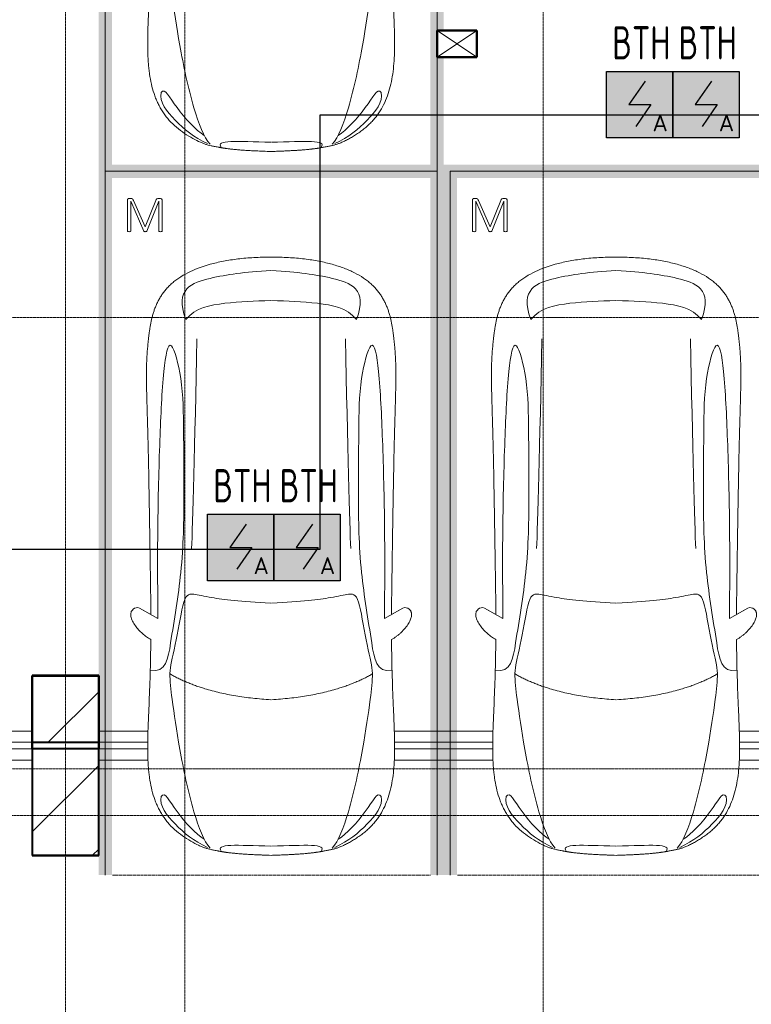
# Model space of a CAD drawing. Header units: millimetres. Extents: x -135639 to 224623, y -383017 to -59102.
# Tile 21 of 256: x 16249 to 21763, y -303589 to -296175. Entities that reach past the tile are written whole.
import ezdxf
from ezdxf.enums import TextEntityAlignment as Align

# ---------------------------------------------------------------- set-up
doc = ezdxf.new("R2010")
doc.units = ezdxf.units.MM
for name, pattern in [('CONTINOUS', [0]), ('Линия сетки', [25, 20, -2.5, 0, -2.5]), ('Невидимые', [5, 3, -2]), ('Штрих_3_3_', [6, 3, -3])]:
    doc.linetypes.add(name, pattern=pattern)
for name, color, linetype, lineweight in [('A-000-M_MASS', 7, 'Continuous', 18), ('A-200-M_WALL_INT', 7, 'Continuous', 18), ('A-314-M_WINDOW', 7, 'Continuous', 18), ('C-953-M_PARKING', 7, 'Continuous', 18), ('C-953-MH_PARKING', 7, 'Невидимые', 18), ('S-280-M_COLUMN', 7, 'Continuous', 18), ('Z-030-M_GRID', 7, 'Continuous', 9), ('Z-060-M_DETAIL', 7, 'Continuous', 18), ('ПС', 7, 'Continuous', 40), ('СС-011-ПОЖ-СИГНАЛИЗАЦИЯ', 1, 'Continuous', 30)]:
    doc.layers.add(name, color=color, linetype=linetype, lineweight=lineweight)
doc.styles.add('1111', font='isocpeur.ttf')

# ---------------------------------------------------------------- blocks, each defined once
blk = doc.blocks.new('A_PAR_Parking - M-2663509-B2_-11_400_')
at = {"layer": 'C-953-M_PARKING', "true_color": 0xf7f9fb}
blk.add_hatch(color=7, dxfattribs=at).paths.add_polyline_path([(-1300, 2650), (-1300, -2700), (1300, -2700), (1300, 2650), (1200, 2650), (1200, -2600), (-1200, -2600), (-1200, 2650)])
at = {"layer": 'A-000-M_MASS', "color": 253, "true_color": 0xaaaaaa}
for p, q in [((-853.2, 716.7), (-993.1, 639.1)), ((-906.1, 687.4), (-993.1, 639.1)), ((853.2, 716.7), (993.1, 639.1)), ((993.1, 639.1), (906.1, 687.4))]:
    blk.add_line(p, q, dxfattribs=at)
for centre, start, end in [((-1010.2, 677.7), 223.41837, 293.93047), ((1010.2, 677.7), 246.06953, 316.58163)]:
    blk.add_arc(centre, 42.2, start, end, dxfattribs=at)
for points, knots in [([(-907.6, 876.4), (-907.6, 976), (-911.2, 1161), (-920, 1362), (-926.1, 1508.1), (-930.5, 1645.4), (-930.2, 1768.6), (-921.6, 1880.2), (-910.5, 1957.2), (-893.9, 2030.5), (-870.8, 2100), (-840.5, 2165.3), (-808.7, 2215.9), (-778.9, 2254), (-754.4, 2281.2), (-727.4, 2307.2), (-698.1, 2331.9), (-667.3, 2354.9), (-635.8, 2376.1), (-604.5, 2395.2), (-574, 2412.1), (-545.3, 2426.4), (-519.1, 2437.8), (-499.9, 2445), (-485.2, 2449.7), (-474.3, 2452.8), (-463.2, 2455.6), (-451.9, 2458.1), (-440.1, 2460.6), (-427.5, 2463), (-414, 2465.5), (-401.8, 2467.8), (-391.4, 2469.7), (-383.1, 2471.3), (-375.8, 2472.6), (-369.6, 2473.7), (-363, 2474.8), (-356.1, 2475.9), (-348.8, 2477.1), (-342.9, 2477.9), (-336.8, 2478.8), (-330.4, 2479.7), (-323.7, 2480.6), (-316.6, 2481.5), (-309.1, 2482.4), (-301.4, 2483.3), (-293.2, 2484.2), (-284.6, 2485.1), (-275.5, 2486), (-262.9, 2487.1), (-249.4, 2488.3), (-234.8, 2489.5), (-223.4, 2490.4), (-211.5, 2491.2), (-198.9, 2492.1), (-185.8, 2492.9), (-167.6, 2494), (-148.2, 2495.1), (-127.4, 2496.1), (-105.9, 2497.2), (-77.2, 2498.4), (-39.8, 2499.8), (-13, 2500.7), (0.9, 2501.1)], [-1, -1, -1, -1, -0.913265, -0.826531, -0.783163, -0.739796, -0.653061, -0.612245, -0.571429, -0.530612, -0.489796, -0.44898, -0.408163, -0.387755, -0.367347, -0.346939, -0.326531, -0.306122, -0.285714, -0.265306, -0.244898, -0.22449, -0.204082, -0.183673, -0.173469, -0.163265, -0.153061, -0.142857, -0.132653, -0.122449, -0.112245, -0.102041, -0.096939, -0.091837, -0.086735, -0.084184, -0.081633, -0.076531, -0.07398, -0.071429, -0.068878, -0.066327, -0.063776, -0.061224, -0.058673, -0.056122, -0.053571, -0.05102, -0.048469, -0.045918, -0.040816, -0.038265, -0.035714, -0.033163, -0.030612, -0.028061, -0.02551, -0.020408, -0.017857, -0.015306, -0.010204, -0.005102, 0, 0, 0, 0]), ([(0.9, 2501.1), (21.7, 2500.5), (51.4, 2499.4), (87.7, 2498), (113.2, 2496.8), (137.2, 2495.6), (159.8, 2494.4), (180.9, 2493.2), (200.8, 2491.9), (219.4, 2490.6), (236.6, 2489.3), (252.9, 2488), (267.9, 2486.6), (281.9, 2485.3), (295, 2483.9), (307, 2482.6), (319.6, 2481.1), (329.9, 2479.7), (338.4, 2478.5), (344.6, 2477.7), (350.4, 2476.8), (355.9, 2475.9), (361.2, 2475.1), (366.3, 2474.2), (371.2, 2473.4), (377.4, 2472.3), (384.7, 2471), (393, 2469.4), (403.4, 2467.5), (415.6, 2465.2), (433.6, 2461.8), (453.8, 2457.8), (475.9, 2452.6), (497.6, 2446), (520.6, 2437.4), (555.5, 2422.1), (605.5, 2395.9), (669.1, 2355.3), (729.9, 2307.4), (772.8, 2262.9), (802.5, 2224.9), (822.6, 2195.1), (840.7, 2164.2), (856.7, 2132.1), (870.9, 2098.9), (887.5, 2053.3), (903.9, 1993.8), (915.3, 1931.2), (921.9, 1879.2), (925.6, 1839.1), (928.2, 1798), (929.8, 1755.7), (930.5, 1719.5), (930.6, 1689.9), (930.5, 1667.4), (930.3, 1644.6), (929.9, 1621.4), (929.4, 1597.9), (928.5, 1566.1), (927.2, 1525.5), (924.6, 1458.6), (919.2, 1336.4), (911, 1144.9), (907.6, 970.1), (907.6, 876.4)], [-1, -1, -1, -1, -0.992347, -0.98852, -0.984694, -0.980867, -0.977041, -0.973214, -0.969388, -0.965561, -0.961735, -0.957908, -0.954082, -0.950255, -0.946429, -0.942602, -0.938776, -0.933673, -0.931122, -0.928571, -0.92602, -0.923469, -0.920918, -0.918367, -0.915816, -0.913265, -0.908163, -0.903061, -0.897959, -0.887755, -0.877551, -0.857143, -0.836735, -0.816327, -0.795918, -0.77551, -0.734694, -0.693878, -0.653061, -0.612245, -0.591837, -0.571429, -0.55102, -0.530612, -0.510204, -0.489796, -0.44898, -0.408163, -0.387755, -0.367347, -0.346939, -0.326531, -0.306122, -0.295918, -0.285714, -0.27551, -0.265306, -0.255102, -0.244898, -0.22449, -0.204082, -0.163265, -0.081633, 0, 0, 0, 0]), ([(-479.6, 2441.4), (-586, 2391.8), (-718.7, 2282.7), (-847.3, 2127.6), (-828.4, 2057)], [0, 0, 0, 0, 0.53668, 1.024735, 1.024735, 1.024735, 1.024735]), ([(-828.4, 2057), (-802.6, 2015.7), (-728.3, 2173.2), (-566.1, 2339.3), (-504.9, 2380.6)], [0, 0, 0, 0, 0.497572, 1.022643, 1.022643, 1.022643, 1.022643]), ([(-459.4, 2446), (-507.5, 2397.9), (-600.9, 2146.6), (-695.8, 1683.9), (-743.6, 1354.1), (-774.1, 1106.3), (-734.1, 996.4), (-659.8, 552.2), (-618, 522.3), (-447.3, 564.9), (-233.6, 590.3), (-1.9, 601.6)], [0, 0, 0, 0, 0.884172, 2.058368, 3.212407, 3.977765, 4.871213, 5.547774, 6.288901, 6.772879, 7.454401, 7.454401, 7.454401, 7.454401]), ([(459.4, 2446), (507.5, 2397.9), (600.9, 2146.6), (695.8, 1683.9), (743.6, 1354.1), (774.1, 1106.3), (734.1, 996.4), (659.8, 552.2), (618, 522.3), (447.3, 564.9), (233.6, 590.3), (1.9, 601.6)], [0, 0, 0, 0, 0.884172, 2.058368, 3.212407, 3.977765, 4.871213, 5.547774, 6.288901, 6.772879, 7.454401, 7.454401, 7.454401, 7.454401]), ([(479.6, 2441.4), (586, 2391.8), (718.7, 2282.7), (847.3, 2127.6), (828.4, 2057)], [0, 0, 0, 0, 0.53668, 1.024735, 1.024735, 1.024735, 1.024735]), ([(828.4, 2057), (802.6, 2015.7), (728.3, 2173.2), (566.1, 2339.3), (504.9, 2380.6)], [0, 0, 0, 0, 0.497572, 1.022643, 1.022643, 1.022643, 1.022643]), ([(-908.3, 1105.9), (-792, 1130), (-753.2, 859.4), (-662.6, 332.1), (-655.4, -196.5), (-660.5, -684.2), (-662.6, -1068.4), (-763.9, -1442.7), (-816.5, -1156.9), (-841.5, -605.2), (-856.7, -17.5), (-856.5, 453.9), (-853.2, 716.7)], [0, 0, 0, 0, 1.013953, 2.476159, 4.172855, 5.704608, 7.082231, 8.244161, 9.589947, 11.154659, 12.917121, 14.362976, 14.362976, 14.362976, 14.362976]), ([(908.3, 1105.9), (792, 1130), (753.2, 859.4), (662.6, 332.1), (655.4, -196.5), (660.5, -684.2), (662.6, -1068.4), (763.9, -1442.7), (816.5, -1156.9), (841.5, -605.2), (856.7, -17.5), (856.5, 453.9), (853.2, 716.7)], [0, 0, 0, 0, 1.013953, 2.476159, 4.172855, 5.704608, 7.082231, 8.244161, 9.589947, 11.154659, 12.917121, 14.362976, 14.362976, 14.362976, 14.362976]), ([(-1040.9, 648.7), (-1044.3, 651.7), (-1048.7, 656.6), (-1052.9, 663.7), (-1055.3, 669.5), (-1057.1, 675.4), (-1058, 681.7), (-1058.4, 688.2), (-1057.8, 701.7), (-1052.2, 723.5), (-1035.9, 755.8), (-1011.1, 789.9), (-984.6, 818.2), (-961.5, 838.8), (-943.7, 853.1), (-925.6, 865.8), (-913.6, 873), (-907.6, 876.4)], [-1, -1, -1, -1, -0.941667, -0.9125, -0.883333, -0.854167, -0.825, -0.795833, -0.766667, -0.65, -0.533333, -0.4, -0.266667, -0.2, -0.133333, -0.066667, 0, 0, 0, 0]), ([(907.6, 876.4), (912.9, 873.5), (923.4, 867.2), (944.5, 852.7), (970.5, 831.6), (999.5, 802.9), (1025.9, 770.7), (1043.2, 742.4), (1052.9, 719.4), (1057.4, 702.8), (1058.6, 689.7), (1057.9, 679.9), (1056.4, 672.8), (1054.1, 666.1), (1049.7, 657.8), (1044.8, 652.2), (1040.9, 648.7)], [-1, -1, -1, -1, -0.941667, -0.883333, -0.766667, -0.65, -0.533333, -0.4, -0.333333, -0.266667, -0.2, -0.166667, -0.133333, -0.1, -0.066667, 0, 0, 0, 0]), ([(0, -2003.8), (-45, -2003.7), (-131.8, -2001.4), (-251.9, -1990.7), (-361.8, -1973.6), (-461.5, -1950.2), (-550.8, -1921), (-629.5, -1886.4), (-686.2, -1853.3), (-726.1, -1824.5), (-753.4, -1801.8), (-773.8, -1781.9), (-788.8, -1765.5), (-799.4, -1753.1), (-809.5, -1740.4), (-818.9, -1727.5), (-827.7, -1714.4), (-836.1, -1701.2), (-843.9, -1687.9), (-851.2, -1674.4), (-857.9, -1660.8), (-864.3, -1647.2), (-870.2, -1633.6), (-875.7, -1619.8), (-880.7, -1606), (-885.4, -1592.2), (-889.8, -1578.4), (-893.7, -1564.6), (-897.4, -1550.8), (-900.7, -1537.2), (-903.9, -1523.6), (-906.6, -1510.1), (-909.2, -1496.6), (-911.6, -1483.4), (-913.8, -1470.2), (-915.7, -1457.2), (-917.5, -1444.4), (-919.2, -1431.8), (-920.9, -1419.4), (-922.8, -1403.2), (-925.1, -1383.5), (-927.6, -1360.8), (-929.8, -1338.8), (-931.7, -1317.6), (-934, -1290), (-936.3, -1256.7), (-938.2, -1217.6), (-939.4, -1178.6), (-940, -1138.8), (-940, -1097.3), (-939.4, -1038.8), (-937.7, -958.2), (-934.4, -846), (-930.5, -714.1), (-926.5, -558.6), (-922.7, -375.9), (-918.9, -163.4), (-914.9, 81.7), (-911.4, 315.4), (-908.5, 521.3), (-906.9, 630.9), (-906.1, 687.4)], [-1, -1, -1, -1, -0.97619, -0.952381, -0.928571, -0.904762, -0.880952, -0.857143, -0.833333, -0.821429, -0.809524, -0.797619, -0.791667, -0.785714, -0.779762, -0.77381, -0.767857, -0.761905, -0.755952, -0.75, -0.744048, -0.738095, -0.732143, -0.72619, -0.720238, -0.714286, -0.708333, -0.702381, -0.696429, -0.690476, -0.684524, -0.678571, -0.672619, -0.666667, -0.660714, -0.654762, -0.64881, -0.642857, -0.636905, -0.630952, -0.619048, -0.607143, -0.595238, -0.583333, -0.571429, -0.547619, -0.52381, -0.5, -0.47619, -0.452381, -0.428571, -0.380952, -0.333333, -0.285714, -0.238095, -0.190476, -0.142857, -0.095238, -0.047619, -0.02381, 0, 0, 0, 0]), ([(906.1, 687.4), (906.9, 630.9), (908.5, 521.3), (910.7, 366.9), (912.8, 221.9), (915.6, 40.8), (918.9, -163.4), (922.7, -375.9), (926.5, -558.6), (929.8, -688.2), (932.5, -780), (934.3, -843.5), (936, -902.1), (937.5, -956.3), (938.7, -1006.6), (939.6, -1053.4), (940, -1097.3), (940, -1138.8), (939.4, -1178.6), (938.2, -1217.6), (936.3, -1256.7), (934, -1290), (931.7, -1317.6), (929.8, -1338.8), (927.6, -1360.8), (925.1, -1383.5), (922.8, -1403.2), (920.9, -1419.4), (919.2, -1431.8), (917.5, -1444.4), (915.7, -1457.2), (913.8, -1470.2), (911.6, -1483.4), (909.2, -1496.6), (906.6, -1510.1), (903.9, -1523.6), (900.7, -1537.2), (897.4, -1550.8), (893.7, -1564.6), (889.8, -1578.4), (885.4, -1592.2), (880.7, -1606), (875.7, -1619.8), (870.2, -1633.6), (864.3, -1647.2), (857.9, -1660.8), (851.2, -1674.4), (843.9, -1687.9), (836.1, -1701.2), (827.7, -1714.4), (818.9, -1727.5), (809.5, -1740.4), (799.4, -1753.1), (788.8, -1765.5), (773.8, -1781.9), (753.4, -1801.8), (726.1, -1824.5), (686.2, -1853.3), (606.8, -1899.6), (494.8, -1942.4), (361.8, -1973.6), (251.9, -1990.7), (131.8, -2001.4), (45, -2003.7), (0, -2003.8)], [-1, -1, -1, -1, -0.97619, -0.952381, -0.928571, -0.904762, -0.857143, -0.809524, -0.761905, -0.714286, -0.690476, -0.666667, -0.642857, -0.619048, -0.595238, -0.571429, -0.547619, -0.52381, -0.5, -0.47619, -0.452381, -0.428571, -0.416667, -0.404762, -0.392857, -0.380952, -0.369048, -0.363095, -0.357143, -0.35119, -0.345238, -0.339286, -0.333333, -0.327381, -0.321429, -0.315476, -0.309524, -0.303571, -0.297619, -0.291667, -0.285714, -0.279762, -0.27381, -0.267857, -0.261905, -0.255952, -0.25, -0.244048, -0.238095, -0.232143, -0.22619, -0.220238, -0.214286, -0.208333, -0.202381, -0.190476, -0.178571, -0.166667, -0.142857, -0.095238, -0.071429, -0.047619, -0.02381, 0, 0, 0, 0]), ([(-643, -1534.6), (-731.6, -1765.4), (-468.2, -1854.8), (-203.3, -1891), (-1.9, -1901.6)], [0, 0, 0, 0, 0.867049, 1.684227, 1.684227, 1.684227, 1.684227]), ([(-643, -1534.6), (-569.6, -1622.1), (-348.5, -1664.3), (-124, -1672.4), (-1.9, -1676.2)], [0, 0, 0, 0, 0.616728, 1.242165, 1.242165, 1.242165, 1.242165]), ([(643, -1534.6), (731.6, -1765.4), (468.2, -1854.8), (203.3, -1891), (1.9, -1901.6)], [0, 0, 0, 0, 0.867049, 1.684227, 1.684227, 1.684227, 1.684227]), ([(643, -1534.6), (569.6, -1622.1), (348.5, -1664.3), (124, -1672.4), (1.9, -1676.2)], [0, 0, 0, 0, 0.616728, 1.242165, 1.242165, 1.242165, 1.242165])]:
    blk.add_open_spline(points, degree=3, knots=knots, dxfattribs=at)
for points, degree in [([(-376.2, 2469.9), (-425, 2411.7), (-256.6, 2425), (-1.9, 2431.6)], 3), ([(376.2, 2469.9), (425, 2411.7), (256.6, 2425), (1.9, 2431.6)], 3), ([(-1.9, 1329.8), (-478.1, 1299.2), (-761.9, 1135.3)], 2), ([(1.9, 1329.8), (478.1, 1299.2), (761.9, 1135.3)], 2), ([(-599.3, 190.1), (-592, 24.4), (-575.2, -588.2), (-560, -1389.4)], 3), ([(599.3, 190.1), (592, 24.4), (575.2, -588.2), (560, -1389.4)], 3)]:
    blk.add_open_spline(points, degree=degree, dxfattribs=at)
at = {"layer": 'C-953-M_PARKING', "color": 253, "true_color": 0xaaaaaa}
for p, q in [((-1250, -2650), (-1250, 2650)), ((1250, 2650), (1250, -2650)), ((822.6, -2197.9), (822.1, -2200.1)), ((822.1, -2200.1), (822.1, -2433.8)), ((824.5, -2196.4), (822.6, -2197.9)), ((822.6, -2197.9), (824.5, -2196.4)), ((828.2, -2195.4), (824.5, -2196.4)), ((824.5, -2196.4), (828.2, -2195.4)), ((833.8, -2195), (828.2, -2195.4)), ((839.8, -2195.4), (833.8, -2195)), ((843.6, -2196.4), (839.8, -2195.4)), ((839.8, -2195.4), (843.6, -2196.4)), ((845.7, -2197.9), (843.6, -2196.4)), ((843.6, -2196.4), (845.7, -2197.9)), ((846.5, -2200.1), (845.7, -2197.9)), ((938, -2198.7), (846.5, -2425.3)), ((846.5, -2425.3), (846.5, -2200.1)), ((939, -2197.3), (938, -2198.7)), ((938, -2198.7), (939, -2197.3)), ((941, -2196.1), (939, -2197.3)), ((939, -2197.3), (941, -2196.1)), ((944.2, -2195.3), (941, -2196.1)), ((941, -2196.1), (944.2, -2195.3)), ((948.9, -2195), (944.2, -2195.3)), ((944.2, -2195.3), (948.9, -2195)), ((953.2, -2195.3), (948.9, -2195)), ((948.9, -2195), (953.2, -2195.3)), ((956.4, -2196.1), (953.2, -2195.3)), ((953.2, -2195.3), (956.4, -2196.1)), ((958.5, -2197.3), (956.4, -2196.1)), ((956.4, -2196.1), (958.5, -2197.3)), ((959.7, -2198.7), (958.5, -2197.3)), ((958.5, -2197.3), (959.7, -2198.7)), ((1058.6, -2425.3), (959.7, -2198.7)), ((1059.2, -2197.9), (1058.6, -2200.1)), ((1058.6, -2200.1), (1058.6, -2425.3)), ((1061.1, -2196.4), (1059.2, -2197.9)), ((1059.2, -2197.9), (1061.1, -2196.4)), ((1064.9, -2195.4), (1061.1, -2196.4)), ((1061.1, -2196.4), (1064.9, -2195.4)), ((1070.4, -2195), (1064.9, -2195.4)), ((1076.3, -2195.4), (1070.4, -2195)), ((1080, -2196.4), (1076.3, -2195.4)), ((1076.3, -2195.4), (1080, -2196.4)), ((1082.1, -2197.9), (1080, -2196.4)), ((1080, -2196.4), (1082.1, -2197.9)), ((1082.7, -2200.1), (1082.1, -2197.9)), ((1082.1, -2197.9), (1082.7, -2200.1)), ((1082.7, -2433.8), (1082.7, -2200.1)), ((869.4, -2430.3), (950, -2231.9)), ((950, -2231.9), (1037.2, -2429.5)), ((822.1, -2433.8), (825.8, -2443.3)), ((825.8, -2443.3), (833.1, -2445.9)), ((833.1, -2445.9), (846, -2445.9)), ((846, -2445.9), (854.6, -2444.9)), ((854.6, -2444.9), (861.1, -2441.8)), ((861.1, -2441.8), (865.9, -2436.9)), ((865.9, -2436.9), (869.4, -2430.3)), ((1037.2, -2429.5), (1041.4, -2437.3)), ((1041.4, -2437.3), (1046.1, -2442.4)), ((1046.1, -2442.4), (1051.3, -2445.1)), ((1051.3, -2445.1), (1057.5, -2445.9)), ((1057.5, -2445.9), (1071.8, -2445.9)), ((1071.8, -2445.9), (1075.5, -2445.3)), ((1075.5, -2445.3), (1071.8, -2445.9)), ((1075.5, -2445.3), (1079, -2443.3)), ((1079, -2443.3), (1075.5, -2445.3)), ((1079, -2443.3), (1081.6, -2439.5)), ((1081.6, -2439.5), (1079, -2443.3)), ((1081.6, -2439.5), (1082.7, -2433.8)), ((1250, -2650), (-1250, -2650))]:
    blk.add_line(p, q, dxfattribs=at)
at = {"layer": 'C-953-MH_PARKING', "color": 253, "linetype": 'Штрих_3_3_', "true_color": 0xaaaaaa}
blk.add_line((-1200, 2650), (1200, 2650), dxfattribs=at)
blk = doc.blocks.new('A_PAR_Parking - M_Зависимые-V28-B2_-11_400_')
at = {"layer": 'C-953-M_PARKING', "true_color": 0xf7f9fb}
blk.add_hatch(color=7, dxfattribs=at).paths.add_polyline_path([(1300, 2650), (1200, 2650), (1200, -2600), (-1200, -2600), (-1200, 2650), (-1300, 2650), (-1300, 1790), (-1250, 1790), (-1250, 1590), (-1300, 1590), (-1300, 893.9), (-1250, 893.9), (-1250, 308.9), (-1300, 308.9), (-1300, -2700), (1300, -2700), (1300, 182.9)])
at = {"layer": 'A-000-M_MASS', "color": 253, "true_color": 0xaaaaaa}
for p, q in [((-853.2, 716.7), (-993.1, 639.1)), ((-906.1, 687.4), (-993.1, 639.1)), ((853.2, 716.7), (993.1, 639.1)), ((993.1, 639.1), (906.1, 687.4))]:
    blk.add_line(p, q, dxfattribs=at)
for centre, start, end in [((-1010.2, 677.7), 223.41837, 293.93047), ((1010.2, 677.7), 246.06953, 316.58163)]:
    blk.add_arc(centre, 42.2, start, end, dxfattribs=at)
for points, knots in [([(-907.6, 876.4), (-907.6, 976), (-911.2, 1161), (-920, 1362), (-926.1, 1508.1), (-930.5, 1645.4), (-930.2, 1768.6), (-921.6, 1880.2), (-910.5, 1957.2), (-893.9, 2030.5), (-870.8, 2100), (-840.5, 2165.3), (-808.7, 2215.9), (-778.9, 2254), (-754.4, 2281.2), (-727.4, 2307.2), (-698.1, 2331.9), (-667.3, 2354.9), (-635.8, 2376.1), (-604.5, 2395.2), (-574, 2412.1), (-545.3, 2426.4), (-519.1, 2437.8), (-499.9, 2445), (-485.2, 2449.7), (-474.3, 2452.8), (-463.2, 2455.6), (-451.9, 2458.1), (-440.1, 2460.6), (-427.5, 2463), (-414, 2465.5), (-401.8, 2467.8), (-391.4, 2469.7), (-383.1, 2471.3), (-375.8, 2472.6), (-369.6, 2473.7), (-363, 2474.8), (-356.1, 2475.9), (-348.8, 2477.1), (-342.9, 2477.9), (-336.8, 2478.8), (-330.4, 2479.7), (-323.7, 2480.6), (-316.6, 2481.5), (-309.1, 2482.4), (-301.4, 2483.3), (-293.2, 2484.2), (-284.6, 2485.1), (-275.5, 2486), (-262.9, 2487.1), (-249.4, 2488.3), (-234.8, 2489.5), (-223.4, 2490.4), (-211.5, 2491.2), (-198.9, 2492.1), (-185.8, 2492.9), (-167.6, 2494), (-148.2, 2495.1), (-127.4, 2496.1), (-105.9, 2497.2), (-77.2, 2498.4), (-39.8, 2499.8), (-13, 2500.7), (0.9, 2501.1)], [-1, -1, -1, -1, -0.913265, -0.826531, -0.783163, -0.739796, -0.653061, -0.612245, -0.571429, -0.530612, -0.489796, -0.44898, -0.408163, -0.387755, -0.367347, -0.346939, -0.326531, -0.306122, -0.285714, -0.265306, -0.244898, -0.22449, -0.204082, -0.183673, -0.173469, -0.163265, -0.153061, -0.142857, -0.132653, -0.122449, -0.112245, -0.102041, -0.096939, -0.091837, -0.086735, -0.084184, -0.081633, -0.076531, -0.07398, -0.071429, -0.068878, -0.066327, -0.063776, -0.061224, -0.058673, -0.056122, -0.053571, -0.05102, -0.048469, -0.045918, -0.040816, -0.038265, -0.035714, -0.033163, -0.030612, -0.028061, -0.02551, -0.020408, -0.017857, -0.015306, -0.010204, -0.005102, 0, 0, 0, 0]), ([(0.9, 2501.1), (21.7, 2500.5), (51.4, 2499.4), (87.7, 2498), (113.2, 2496.8), (137.2, 2495.6), (159.8, 2494.4), (180.9, 2493.2), (200.8, 2491.9), (219.4, 2490.6), (236.6, 2489.3), (252.9, 2488), (267.9, 2486.6), (281.9, 2485.3), (295, 2483.9), (307, 2482.6), (319.6, 2481.1), (329.9, 2479.7), (338.4, 2478.5), (344.6, 2477.7), (350.4, 2476.8), (355.9, 2475.9), (361.2, 2475.1), (366.3, 2474.2), (371.2, 2473.4), (377.4, 2472.3), (384.7, 2471), (393, 2469.4), (403.4, 2467.5), (415.6, 2465.2), (433.6, 2461.8), (453.8, 2457.8), (475.9, 2452.6), (497.6, 2446), (520.6, 2437.4), (555.5, 2422.1), (605.5, 2395.9), (669.1, 2355.3), (729.9, 2307.4), (772.8, 2262.9), (802.5, 2224.9), (822.6, 2195.1), (840.7, 2164.2), (856.7, 2132.1), (870.9, 2098.9), (887.5, 2053.3), (903.9, 1993.8), (915.3, 1931.2), (921.9, 1879.2), (925.6, 1839.1), (928.2, 1798), (929.8, 1755.7), (930.5, 1719.5), (930.6, 1689.9), (930.5, 1667.4), (930.3, 1644.6), (929.9, 1621.4), (929.4, 1597.9), (928.5, 1566.1), (927.2, 1525.5), (924.6, 1458.6), (919.2, 1336.4), (911, 1144.9), (907.6, 970.1), (907.6, 876.4)], [-1, -1, -1, -1, -0.992347, -0.98852, -0.984694, -0.980867, -0.977041, -0.973214, -0.969388, -0.965561, -0.961735, -0.957908, -0.954082, -0.950255, -0.946429, -0.942602, -0.938776, -0.933673, -0.931122, -0.928571, -0.92602, -0.923469, -0.920918, -0.918367, -0.915816, -0.913265, -0.908163, -0.903061, -0.897959, -0.887755, -0.877551, -0.857143, -0.836735, -0.816327, -0.795918, -0.77551, -0.734694, -0.693878, -0.653061, -0.612245, -0.591837, -0.571429, -0.55102, -0.530612, -0.510204, -0.489796, -0.44898, -0.408163, -0.387755, -0.367347, -0.346939, -0.326531, -0.306122, -0.295918, -0.285714, -0.27551, -0.265306, -0.255102, -0.244898, -0.22449, -0.204082, -0.163265, -0.081633, 0, 0, 0, 0]), ([(-479.6, 2441.4), (-586, 2391.8), (-718.7, 2282.7), (-847.3, 2127.6), (-828.4, 2057)], [0, 0, 0, 0, 0.53668, 1.024735, 1.024735, 1.024735, 1.024735]), ([(-828.4, 2057), (-802.6, 2015.7), (-728.3, 2173.2), (-566.1, 2339.3), (-504.9, 2380.6)], [0, 0, 0, 0, 0.497572, 1.022643, 1.022643, 1.022643, 1.022643]), ([(-459.4, 2446), (-507.5, 2397.9), (-600.9, 2146.6), (-695.8, 1683.9), (-743.6, 1354.1), (-774.1, 1106.3), (-734.1, 996.4), (-659.8, 552.2), (-618, 522.3), (-447.3, 564.9), (-233.6, 590.3), (-1.9, 601.6)], [0, 0, 0, 0, 0.884172, 2.058368, 3.212407, 3.977765, 4.871213, 5.547774, 6.288901, 6.772879, 7.454401, 7.454401, 7.454401, 7.454401]), ([(459.4, 2446), (507.5, 2397.9), (600.9, 2146.6), (695.8, 1683.9), (743.6, 1354.1), (774.1, 1106.3), (734.1, 996.4), (659.8, 552.2), (618, 522.3), (447.3, 564.9), (233.6, 590.3), (1.9, 601.6)], [0, 0, 0, 0, 0.884172, 2.058368, 3.212407, 3.977765, 4.871213, 5.547774, 6.288901, 6.772879, 7.454401, 7.454401, 7.454401, 7.454401]), ([(479.6, 2441.4), (586, 2391.8), (718.7, 2282.7), (847.3, 2127.6), (828.4, 2057)], [0, 0, 0, 0, 0.53668, 1.024735, 1.024735, 1.024735, 1.024735]), ([(828.4, 2057), (802.6, 2015.7), (728.3, 2173.2), (566.1, 2339.3), (504.9, 2380.6)], [0, 0, 0, 0, 0.497572, 1.022643, 1.022643, 1.022643, 1.022643]), ([(-908.3, 1105.9), (-792, 1130), (-753.2, 859.4), (-662.6, 332.1), (-655.4, -196.5), (-660.5, -684.2), (-662.6, -1068.4), (-763.9, -1442.7), (-816.5, -1156.9), (-841.5, -605.2), (-856.7, -17.5), (-856.5, 453.9), (-853.2, 716.7)], [0, 0, 0, 0, 1.013953, 2.476159, 4.172855, 5.704608, 7.082231, 8.244161, 9.589947, 11.154659, 12.917121, 14.362976, 14.362976, 14.362976, 14.362976]), ([(908.3, 1105.9), (792, 1130), (753.2, 859.4), (662.6, 332.1), (655.4, -196.5), (660.5, -684.2), (662.6, -1068.4), (763.9, -1442.7), (816.5, -1156.9), (841.5, -605.2), (856.7, -17.5), (856.5, 453.9), (853.2, 716.7)], [0, 0, 0, 0, 1.013953, 2.476159, 4.172855, 5.704608, 7.082231, 8.244161, 9.589947, 11.154659, 12.917121, 14.362976, 14.362976, 14.362976, 14.362976]), ([(-1040.9, 648.7), (-1044.3, 651.7), (-1048.7, 656.6), (-1052.9, 663.7), (-1055.3, 669.5), (-1057.1, 675.4), (-1058, 681.7), (-1058.4, 688.2), (-1057.8, 701.7), (-1052.2, 723.5), (-1035.9, 755.8), (-1011.1, 789.9), (-984.6, 818.2), (-961.5, 838.8), (-943.7, 853.1), (-925.6, 865.8), (-913.6, 873), (-907.6, 876.4)], [-1, -1, -1, -1, -0.941667, -0.9125, -0.883333, -0.854167, -0.825, -0.795833, -0.766667, -0.65, -0.533333, -0.4, -0.266667, -0.2, -0.133333, -0.066667, 0, 0, 0, 0]), ([(907.6, 876.4), (912.9, 873.5), (923.4, 867.2), (944.5, 852.7), (970.5, 831.6), (999.5, 802.9), (1025.9, 770.7), (1043.2, 742.4), (1052.9, 719.4), (1057.4, 702.8), (1058.6, 689.7), (1057.9, 679.9), (1056.4, 672.8), (1054.1, 666.1), (1049.7, 657.8), (1044.8, 652.2), (1040.9, 648.7)], [-1, -1, -1, -1, -0.941667, -0.883333, -0.766667, -0.65, -0.533333, -0.4, -0.333333, -0.266667, -0.2, -0.166667, -0.133333, -0.1, -0.066667, 0, 0, 0, 0]), ([(0, -2003.8), (-45, -2003.7), (-131.8, -2001.4), (-251.9, -1990.7), (-361.8, -1973.6), (-461.5, -1950.2), (-550.8, -1921), (-629.5, -1886.4), (-686.2, -1853.3), (-726.1, -1824.5), (-753.4, -1801.8), (-773.8, -1781.9), (-788.8, -1765.5), (-799.4, -1753.1), (-809.5, -1740.4), (-818.9, -1727.5), (-827.7, -1714.4), (-836.1, -1701.2), (-843.9, -1687.9), (-851.2, -1674.4), (-857.9, -1660.8), (-864.3, -1647.2), (-870.2, -1633.6), (-875.7, -1619.8), (-880.7, -1606), (-885.4, -1592.2), (-889.8, -1578.4), (-893.7, -1564.6), (-897.4, -1550.8), (-900.7, -1537.2), (-903.9, -1523.6), (-906.6, -1510.1), (-909.2, -1496.6), (-911.6, -1483.4), (-913.8, -1470.2), (-915.7, -1457.2), (-917.5, -1444.4), (-919.2, -1431.8), (-920.9, -1419.4), (-922.8, -1403.2), (-925.1, -1383.5), (-927.6, -1360.8), (-929.8, -1338.8), (-931.7, -1317.6), (-934, -1290), (-936.3, -1256.7), (-938.2, -1217.6), (-939.4, -1178.6), (-940, -1138.8), (-940, -1097.3), (-939.4, -1038.8), (-937.7, -958.2), (-934.4, -846), (-930.5, -714.1), (-926.5, -558.6), (-922.7, -375.9), (-918.9, -163.4), (-914.9, 81.7), (-911.4, 315.4), (-908.5, 521.3), (-906.9, 630.9), (-906.1, 687.4)], [-1, -1, -1, -1, -0.97619, -0.952381, -0.928571, -0.904762, -0.880952, -0.857143, -0.833333, -0.821429, -0.809524, -0.797619, -0.791667, -0.785714, -0.779762, -0.77381, -0.767857, -0.761905, -0.755952, -0.75, -0.744048, -0.738095, -0.732143, -0.72619, -0.720238, -0.714286, -0.708333, -0.702381, -0.696429, -0.690476, -0.684524, -0.678571, -0.672619, -0.666667, -0.660714, -0.654762, -0.64881, -0.642857, -0.636905, -0.630952, -0.619048, -0.607143, -0.595238, -0.583333, -0.571429, -0.547619, -0.52381, -0.5, -0.47619, -0.452381, -0.428571, -0.380952, -0.333333, -0.285714, -0.238095, -0.190476, -0.142857, -0.095238, -0.047619, -0.02381, 0, 0, 0, 0]), ([(906.1, 687.4), (906.9, 630.9), (908.5, 521.3), (910.7, 366.9), (912.8, 221.9), (915.6, 40.8), (918.9, -163.4), (922.7, -375.9), (926.5, -558.6), (929.8, -688.2), (932.5, -780), (934.3, -843.5), (936, -902.1), (937.5, -956.3), (938.7, -1006.6), (939.6, -1053.4), (940, -1097.3), (940, -1138.8), (939.4, -1178.6), (938.2, -1217.6), (936.3, -1256.7), (934, -1290), (931.7, -1317.6), (929.8, -1338.8), (927.6, -1360.8), (925.1, -1383.5), (922.8, -1403.2), (920.9, -1419.4), (919.2, -1431.8), (917.5, -1444.4), (915.7, -1457.2), (913.8, -1470.2), (911.6, -1483.4), (909.2, -1496.6), (906.6, -1510.1), (903.9, -1523.6), (900.7, -1537.2), (897.4, -1550.8), (893.7, -1564.6), (889.8, -1578.4), (885.4, -1592.2), (880.7, -1606), (875.7, -1619.8), (870.2, -1633.6), (864.3, -1647.2), (857.9, -1660.8), (851.2, -1674.4), (843.9, -1687.9), (836.1, -1701.2), (827.7, -1714.4), (818.9, -1727.5), (809.5, -1740.4), (799.4, -1753.1), (788.8, -1765.5), (773.8, -1781.9), (753.4, -1801.8), (726.1, -1824.5), (686.2, -1853.3), (606.8, -1899.6), (494.8, -1942.4), (361.8, -1973.6), (251.9, -1990.7), (131.8, -2001.4), (45, -2003.7), (0, -2003.8)], [-1, -1, -1, -1, -0.97619, -0.952381, -0.928571, -0.904762, -0.857143, -0.809524, -0.761905, -0.714286, -0.690476, -0.666667, -0.642857, -0.619048, -0.595238, -0.571429, -0.547619, -0.52381, -0.5, -0.47619, -0.452381, -0.428571, -0.416667, -0.404762, -0.392857, -0.380952, -0.369048, -0.363095, -0.357143, -0.35119, -0.345238, -0.339286, -0.333333, -0.327381, -0.321429, -0.315476, -0.309524, -0.303571, -0.297619, -0.291667, -0.285714, -0.279762, -0.27381, -0.267857, -0.261905, -0.255952, -0.25, -0.244048, -0.238095, -0.232143, -0.22619, -0.220238, -0.214286, -0.208333, -0.202381, -0.190476, -0.178571, -0.166667, -0.142857, -0.095238, -0.071429, -0.047619, -0.02381, 0, 0, 0, 0]), ([(-643, -1534.6), (-731.6, -1765.4), (-468.2, -1854.8), (-203.3, -1891), (-1.9, -1901.6)], [0, 0, 0, 0, 0.867049, 1.684227, 1.684227, 1.684227, 1.684227]), ([(-643, -1534.6), (-569.6, -1622.1), (-348.5, -1664.3), (-124, -1672.4), (-1.9, -1676.2)], [0, 0, 0, 0, 0.616728, 1.242165, 1.242165, 1.242165, 1.242165]), ([(643, -1534.6), (731.6, -1765.4), (468.2, -1854.8), (203.3, -1891), (1.9, -1901.6)], [0, 0, 0, 0, 0.867049, 1.684227, 1.684227, 1.684227, 1.684227]), ([(643, -1534.6), (569.6, -1622.1), (348.5, -1664.3), (124, -1672.4), (1.9, -1676.2)], [0, 0, 0, 0, 0.616728, 1.242165, 1.242165, 1.242165, 1.242165])]:
    blk.add_open_spline(points, degree=3, knots=knots, dxfattribs=at)
for points, degree in [([(-376.2, 2469.9), (-425, 2411.7), (-256.6, 2425), (-1.9, 2431.6)], 3), ([(376.2, 2469.9), (425, 2411.7), (256.6, 2425), (1.9, 2431.6)], 3), ([(-1.9, 1329.8), (-478.1, 1299.2), (-761.9, 1135.3)], 2), ([(1.9, 1329.8), (478.1, 1299.2), (761.9, 1135.3)], 2), ([(-599.3, 190.1), (-592, 24.4), (-575.2, -588.2), (-560, -1389.4)], 3), ([(599.3, 190.1), (592, 24.4), (575.2, -588.2), (560, -1389.4)], 3)]:
    blk.add_open_spline(points, degree=degree, dxfattribs=at)
at = {"layer": 'C-953-M_PARKING', "color": 253, "true_color": 0xaaaaaa}
for p, q in [((-1250, 1790), (-1250, 2650)), ((1250, 2650), (1250, -2650)), ((-1250, 893.9), (-1250, 1590)), ((-1250, -2650), (-1250, 308.9)), ((533.1, -2197.9), (532.6, -2200.1)), ((532.6, -2200.1), (532.6, -2433.8)), ((535, -2196.4), (533.1, -2197.9)), ((533.1, -2197.9), (535, -2196.4)), ((538.7, -2195.4), (535, -2196.4)), ((535, -2196.4), (538.7, -2195.4)), ((544.3, -2195), (538.7, -2195.4)), ((550.3, -2195.4), (544.3, -2195)), ((554.1, -2196.4), (550.3, -2195.4)), ((550.3, -2195.4), (554.1, -2196.4)), ((556.1, -2197.9), (554.1, -2196.4)), ((554.1, -2196.4), (556.1, -2197.9)), ((557, -2200.1), (556.1, -2197.9)), ((648.5, -2198.7), (557, -2425.3)), ((557, -2425.3), (557, -2200.1)), ((649.5, -2197.3), (648.5, -2198.7)), ((648.5, -2198.7), (649.5, -2197.3)), ((651.5, -2196.1), (649.5, -2197.3)), ((649.5, -2197.3), (651.5, -2196.1)), ((654.7, -2195.3), (651.5, -2196.1)), ((651.5, -2196.1), (654.7, -2195.3)), ((659.4, -2195), (654.7, -2195.3)), ((654.7, -2195.3), (659.4, -2195)), ((663.7, -2195.3), (659.4, -2195)), ((659.4, -2195), (663.7, -2195.3)), ((666.9, -2196.1), (663.7, -2195.3)), ((663.7, -2195.3), (666.9, -2196.1)), ((669, -2197.3), (666.9, -2196.1)), ((666.9, -2196.1), (669, -2197.3)), ((670.1, -2198.7), (669, -2197.3)), ((669, -2197.3), (670.1, -2198.7)), ((769.1, -2425.3), (670.1, -2198.7)), ((769.7, -2197.9), (769.1, -2200.1)), ((769.1, -2200.1), (769.1, -2425.3)), ((771.6, -2196.4), (769.7, -2197.9)), ((769.7, -2197.9), (771.6, -2196.4)), ((775.4, -2195.4), (771.6, -2196.4)), ((771.6, -2196.4), (775.4, -2195.4)), ((780.9, -2195), (775.4, -2195.4)), ((786.8, -2195.4), (780.9, -2195)), ((790.5, -2196.4), (786.8, -2195.4)), ((786.8, -2195.4), (790.5, -2196.4)), ((792.6, -2197.9), (790.5, -2196.4)), ((790.5, -2196.4), (792.6, -2197.9)), ((793.2, -2200.1), (792.6, -2197.9)), ((792.6, -2197.9), (793.2, -2200.1)), ((793.2, -2433.8), (793.2, -2200.1)), ((579.9, -2430.3), (660.5, -2231.9)), ((660.5, -2231.9), (747.6, -2429.5)), ((958.9, -2361.5), (955.1, -2370.8)), ((955.1, -2370.8), (957.2, -2374.8)), ((964.9, -2353.3), (958.9, -2361.5)), ((968.9, -2353.3), (964.9, -2353.3)), ((1009.9, -2383.6), (968.9, -2353.3)), ((1007.6, -2326.6), (1005.5, -2330.5)), ((1005.5, -2330.5), (1009.9, -2383.6)), ((1017.6, -2325.3), (1007.6, -2326.6)), ((1027.5, -2326.6), (1017.6, -2325.3)), ((1025.1, -2383.6), (1029.6, -2330.5)), ((1066.2, -2353.3), (1025.1, -2383.6)), ((1029.6, -2330.5), (1027.5, -2326.6)), ((1070.1, -2353.3), (1066.2, -2353.3)), ((1076, -2361.5), (1070.1, -2353.3)), ((1079.9, -2370.8), (1076, -2361.5)), ((1077.9, -2374.8), (1079.9, -2370.8)), ((532.6, -2433.8), (536.3, -2443.3)), ((536.3, -2443.3), (543.6, -2445.9)), ((543.6, -2445.9), (556.4, -2445.9)), ((556.4, -2445.9), (565, -2444.9)), ((565, -2444.9), (571.6, -2441.8)), ((571.6, -2441.8), (576.3, -2436.9)), ((576.3, -2436.9), (579.9, -2430.3)), ((747.6, -2429.5), (751.9, -2437.3)), ((751.9, -2437.3), (756.5, -2442.4)), ((756.5, -2442.4), (761.8, -2445.1)), ((761.8, -2445.1), (768, -2445.9)), ((768, -2445.9), (782.2, -2445.9)), ((782.2, -2445.9), (785.9, -2445.3)), ((785.9, -2445.3), (782.2, -2445.9)), ((785.9, -2445.3), (789.4, -2443.3)), ((789.4, -2443.3), (785.9, -2445.3)), ((789.4, -2443.3), (792.1, -2439.5)), ((792.1, -2439.5), (789.4, -2443.3)), ((792.1, -2439.5), (793.2, -2433.8)), ((957.2, -2420.4), (955.1, -2424.4)), ((955.1, -2424.4), (958.9, -2433.8)), ((957.2, -2374.8), (1002.4, -2397.7)), ((1002.4, -2397.7), (957.2, -2420.4)), ((958.9, -2433.8), (964.9, -2442)), ((964.9, -2442), (968.9, -2442)), ((968.9, -2442), (1009.9, -2411.7)), ((1009.9, -2411.7), (1005.5, -2464.8)), ((1029.6, -2464.8), (1025.1, -2411.7)), ((1025.1, -2411.7), (1066.2, -2442)), ((1032.7, -2397.7), (1077.9, -2374.8)), ((1077.9, -2420.4), (1032.7, -2397.7)), ((1066.2, -2442), (1070.1, -2442)), ((1070.1, -2442), (1076, -2433.8)), ((1076, -2433.8), (1079.9, -2424.4)), ((1079.9, -2424.4), (1077.9, -2420.4)), ((1005.5, -2464.8), (1007.6, -2468.8)), ((1007.6, -2468.8), (1017.6, -2470)), ((1017.6, -2470), (1027.5, -2468.8)), ((1027.5, -2468.8), (1029.6, -2464.8)), ((1250, -2650), (-1250, -2650))]:
    blk.add_line(p, q, dxfattribs=at)
blk = doc.blocks.new('CP_ДШ_Hanytex_TopJoint 24C - CP_ДШ_Hanytex_TopJoint 24C-3950260-B2_-11_400_')
at = {"layer": 'A-000-M_MASS', "color": 253, "true_color": 0xaaaaaa}
for p, q in [((1769.3, 110), (0, 110)), ((5150, 110), (3627.8, 110)), ((1769.3, 25), (0, 25)), ((0, 25), (0, -25)), ((0, -110), (0, 25)), ((5150, 25), (3629.7, 25)), ((5150, -25), (5150, 25)), ((5150, 25), (5150, -25)), ((0, -25), (1769.3, -25)), ((3629.8, -25), (5150, -25)), ((1769.3, -110), (0, -110)), ((5150, -110), (3627.8, -110))]:
    blk.add_line(p, q, dxfattribs=at)
blk = doc.blocks.new('CP_ДШ_Hanytex_TopJoint 24C - CP_ДШ_Hanytex_TopJoint 24C-3950261-B2_-11_400_')
at = {"layer": 'A-000-M_MASS', "color": 253, "true_color": 0xaaaaaa}
for p, q in [((371.6, 110), (0, 110)), ((2971.6, 110), (2227.8, 110)), ((6550, 110), (4827.8, 110)), ((369.7, 25), (0, 25)), ((0, 25), (0, -25)), ((0, -25), (0, 25)), ((2969.7, 25), (2229.7, 25)), ((6550, 25), (4829.7, 25)), ((6550, -25), (6550, 25)), ((6550, 25), (6550, -110)), ((0, -25), (369.5, -25)), ((2229.8, -25), (2969.5, -25)), ((4829.8, -25), (6550, -25)), ((371.4, -110), (0, -110)), ((2971.4, -110), (2227.8, -110)), ((6550, -110), (4827.8, -110))]:
    blk.add_line(p, q, dxfattribs=at)
blk = doc.blocks.new('135_SLK_GD_AR_rvt-1-B2_-11_400_')
at = {"layer": 'A-200-M_WALL_INT', "color": 253, "lineweight": 40, "true_color": 0xaaaaaa}
for p, q in [((24900, 60602), (24898, 60602)), ((24898, 60602), (24898, 59250)), ((25402, 60602), (24900, 60602)), ((24900, 60050), (24900, 60600)), ((24900, 60600), (25400, 60600)), ((25400, 60600), (25400, 60050)), ((25402, 60600), (25402, 60602)), ((25402, 59250), (25402, 60600)), ((24898, 59250), (24898, 59248)), ((24898, 59248), (25402, 59248)), ((25402, 59248), (25402, 59250))]:
    blk.add_line(p, q, dxfattribs=at)
at = {"layer": 'A-000-M_MASS', "color": 253, "lineweight": 18, "true_color": 0xaaaaaa}
for name, p in [('CP_ДШ_Hanytex_TopJoint 24C - CP_ДШ_Hanytex_TopJoint 24C-3950260-B2_-11_400_', (19750, 60075)), ('CP_ДШ_Hanytex_TopJoint 24C - CP_ДШ_Hanytex_TopJoint 24C-3950261-B2_-11_400_', (25400, 60075))]:
    blk.add_blockref(name, p, dxfattribs=at)
at = {"layer": 'C-953-M_PARKING', "color": 253, "lineweight": 18, "true_color": 0xaaaaaa, "rotation": 180}
for name, p in [('A_PAR_Parking - M_Зависимые-V28-B2_-11_400_', (26700, 67050)), ('A_PAR_Parking - M-2663509-B2_-11_400_', (26700, 61750)), ('A_PAR_Parking - M-2663509-B2_-11_400_', (29300, 61750))]:
    blk.add_blockref(name, p, dxfattribs=at)
blk = doc.blocks.new('Бетон-Прямоугольная-Колонна - CLM_Подземные этажи_В40-800х500-V206-B2_-11_400_')
at = {"layer": 'S-280-M_COLUMN', "lineweight": 9, "true_color": 0xaaaaaa}
h = blk.add_hatch(dxfattribs=at)
h.set_pattern_fill('FP_86', color=253, style=0, pattern_type=2)
h.set_pattern_definition([(315, (-59650, 25150), (628.618, 628.618), []), (315, (-59650, 24521.4), (628.618, 628.618), [1111.25, -222.25, 6.706, -215.544])])
h.paths.add_polyline_path([(-400, -250), (400, -250), (400, 250), (-400, 250)])
at = {"layer": 'S-280-M_COLUMN', "color": 253, "lineweight": 40, "true_color": 0xaaaaaa}
for p, q in [((400, 250), (-400, 250)), ((-400, 250), (-400, -250)), ((400, -250), (400, 250)), ((-400, -250), (400, -250))]:
    blk.add_line(p, q, dxfattribs=at)
blk = doc.blocks.new('135_SLK_GD_KR_rvt-1-B2_-11_400_')
at = {"layer": 'S-280-M_COLUMN', "color": 253, "lineweight": 18, "true_color": 0xaaaaaa, "rotation": 89.9999999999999}
blk.add_blockref('Бетон-Прямоугольная-Колонна - CLM_Подземные этажи_В40-800х500-V206-B2_-11_400_', (25150, 59650), dxfattribs=at)
blk = doc.blocks.new('231_Отверстие прямоуг _Окно_Стена_ - Ниша под балку-2144308-B2_-11_400_')
at = {"layer": 'A-314-M_WINDOW', "color": 253, "lineweight": 50, "true_color": 0xaaaaaa}
for p, q in [((25, -150), (25, 150)), ((25, 150), (225, 150)), ((225, 150), (225, -150)), ((225, -150), (25, -150))]:
    blk.add_line(p, q, dxfattribs=at)
at = {"layer": 'Z-060-M_DETAIL', "color": 253, "true_color": 0xaaaaaa}
for p, q in [((25, 150), (25, -150)), ((225, 150), (25, 150)), ((225, 150), (25, -150)), ((25, 150), (225, -150)), ((225, 150), (225, -150)), ((25, -150), (225, -150))]:
    blk.add_line(p, q, dxfattribs=at)
blk = doc.blocks.new('135_SLK_K1-2-3_KR_rvt-1-B2_-11_400_')
at = {"layer": 'S-280-M_COLUMN', "lineweight": 9, "true_color": 0xaaaaaa}
h = blk.add_hatch(dxfattribs=at)
h.set_pattern_fill('FP_5', color=253, style=0, pattern_type=2)
h.set_pattern_definition([(45, (0, 0), (-628.618, 628.618), []), (45, (628.6, 0), (-628.618, 628.618), [1111.25, -222.25, 6.706, -215.544])])
h.paths.add_polyline_path([(25400, 60100), (25400, 60600), (24900, 60600), (24900, 60100)])
at = {"layer": 'S-280-M_COLUMN', "color": 253, "lineweight": 40, "true_color": 0xaaaaaa}
for p, q in [((25400, 60600), (24900, 60600)), ((24900, 60600), (24900, 60100)), ((25400, 60100), (25400, 60600)), ((24900, 60100), (25400, 60100))]:
    blk.add_line(p, q, dxfattribs=at)
at = {"layer": 'A-314-M_WINDOW', "color": 253, "lineweight": 18, "true_color": 0xaaaaaa, "rotation": 89.99999999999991}
blk.add_blockref('231_Отверстие прямоуг _Окно_Стена_ - Ниша под балку-2144308-B2_-11_400_', (28100, 65235), dxfattribs=at)
blk = doc.blocks.new('-2 этаж')
at = {"layer": 'Z-030-M_GRID', "color": 253, "linetype": 'Линия сетки', "true_color": 0xaaaaaa}
for p, q in [((284242.3, -369626.8), (284242.3, -260675.8)), ((285142.3, -367088.3), (285142.3, -260677.3)), ((287842.3, -369626.6), (287842.3, -260675.6)), ((415040.1, -286627.3), (255410.3, -286627.3)), ((412500.3, -290027.3), (255410.5, -290027.3)), ((415043.2, -290377.3), (255410.5, -290377.3))]:
    blk.add_line(p, q, dxfattribs=at)
at = {"lineweight": 5}
for name in ['135_SLK_GD_KR_rvt-1-B2_-11_400_', '135_SLK_GD_AR_rvt-1-B2_-11_400_', '135_SLK_K1-2-3_KR_rvt-1-B2_-11_400_']:
    blk.add_blockref(name, (259092.3, -349927.3), dxfattribs=at)
blk = doc.blocks.new('*U4706')
at = {"lineweight": 35, "true_color": 0xffffff}
h = blk.add_hatch(color=7, dxfattribs=at)
h.dxf.hatch_style = 1
h.paths.add_polyline_path([(0, 499.6), (0, 0), (499.6, 0), (499.6, 499.6)])
at = {"color": 1, "linetype": 'ByBlock', "lineweight": -2}
for p, q in [((289.5, 426.3), (166.9, 249.8)), ((166.9, 249.8), (332.7, 249.8)), ((332.7, 249.8), (219.3, 86.3))]:
    blk.add_line(p, q, dxfattribs=at)
at = {"color": 1, "linetype": 'ByBlock', "lineweight": -2, "ltscale": 0.1}
blk.add_lwpolyline([(0, 499.6), (499.6, 499.6), (499.6, 0), (0, 0)], close=True, dxfattribs=at)
at = {"color": 1, "linetype": 'ByBlock', "lineweight": -2, "ltscale": 1000, "style": '1111'}
blk.add_text('A', height=128.1, dxfattribs=at).set_placement((403.4, 49.2), align=Align.CENTER)
at = {"color": 0, "linetype": 'ByBlock', "lineweight": -2, "style": '1111'}
blk.add_attdef('INDEX', (-63.3, -234.7), '', height=125, dxfattribs=at)
at = {"color": 0, "linetype": 'ByBlock', "lineweight": -2, "style": '1111', "flags": 1}
for tag, p in [('NAME_DEVICE', (-64.1, -421.2)), ('NUM_POM', (-81.6, -847))]:
    blk.add_attdef(tag, p, '', height=125, dxfattribs=at)
at = {"color": 0, "linetype": 'ByBlock', "lineweight": -2, "style": '1111', "width": 0.7}
blk.add_attdef('NUM_DEVICE', (-64.1, -629.5), '', height=125, dxfattribs=at)

msp = doc.modelspace()

# ---------------------------------------------------------------- linework, layer by layer
at = {"layer": 'СС-011-ПОЖ-СИГНАЛИЗАЦИЯ', "lineweight": 30}
msp.add_lwpolyline([(22090.8, -296893.4), (18510.1, -296893.4), (18510.1, -300162.9), (15819.8, -300162.9), (15819.8, -291616.5), (19674.9, -291616.5), (19674.9, -287843.9), (14418, -287843.9), (14418, -291585.9), (11569.5, -291585.9), (11569.5, -298034.8), (11153.3, -298034.8), (11153.3, -305918.6), (12379.7, -306308.9), (20751.2, -306308.9), (20751.2, -308425.7), (22005.9, -308425.7)], dxfattribs=at)

# ---------------------------------------------------------------- block references
at = {"color": 0}
msp.add_blockref('-2 этаж', (-267647.8, -11788.6), dxfattribs=at)
at = {"layer": 'ПС', "color": 7, "linetype": 'CONTINOUS', "lineweight": 30, "ltscale": 100}
ref = msp.add_blockref('*U4706', (20672.2, -297064.1), dxfattribs=dict(at, xscale=1.000736, yscale=1.000736, zscale=1.000736))
ref.add_attrib('NUM_DEVICE', 'BTH', dxfattribs={"layer": '0', "color": 0, "linetype": 'ByBlock', "lineweight": -2, "ltscale": 100, "height": 250.18, "style": '1111', "width": 0.7}).set_placement((20933.9, -296473.6), align=Align.CENTER)
ref = msp.add_blockref('*U4706', (21172.1, -297064.1), dxfattribs=dict(at, xscale=1.000736, yscale=1.000736, zscale=1.000736))
ref.add_attrib('NUM_DEVICE', 'BTH', dxfattribs={"layer": '0', "color": 0, "linetype": 'ByBlock', "lineweight": -2, "ltscale": 100, "height": 250.18, "style": '1111', "width": 0.7}).set_placement((21433.9, -296473.6), align=Align.CENTER)
ref = msp.add_blockref('*U4706', (17665.6, -300398.9), dxfattribs=dict(at, xscale=1.000736, yscale=1.000736, zscale=1.000736))
ref.add_attrib('NUM_DEVICE', 'BTH', dxfattribs={"layer": '0', "color": 0, "linetype": 'ByBlock', "lineweight": -2, "ltscale": 100, "height": 250.18, "style": '1111', "width": 0.7}).set_placement((17927.4, -299808.4), align=Align.CENTER)
ref = msp.add_blockref('*U4706', (18165.6, -300398.9), dxfattribs=dict(at, xscale=1.000736, yscale=1.000736, zscale=1.000736))
ref.add_attrib('NUM_DEVICE', 'BTH', dxfattribs={"layer": '0', "color": 0, "linetype": 'ByBlock', "lineweight": -2, "ltscale": 100, "height": 250.18, "style": '1111', "width": 0.7}).set_placement((18427.3, -299808.4), align=Align.CENTER)

doc.saveas('drawing.dxf')
